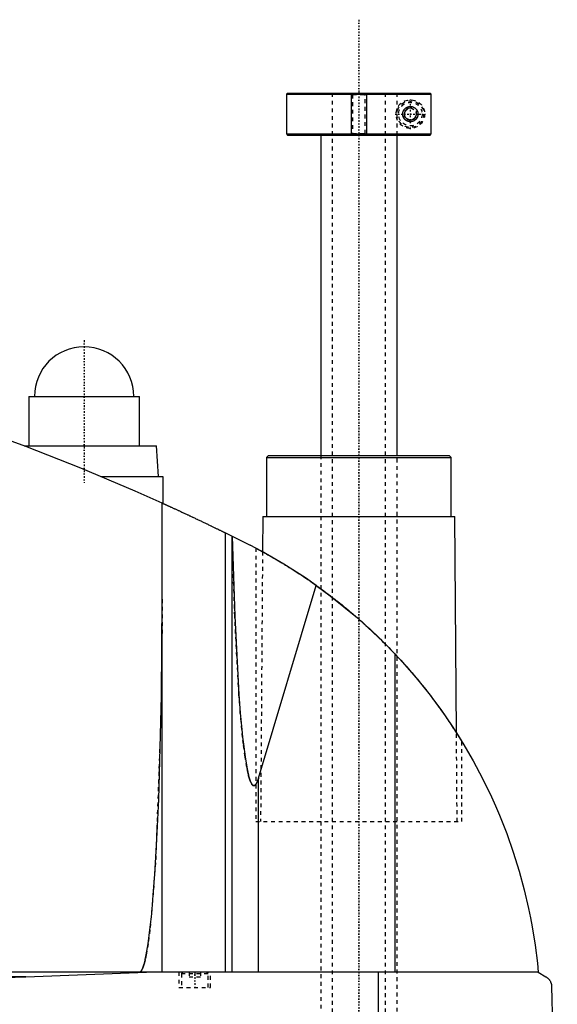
# Model space of a CAD drawing. Extents: x -168 to 502, y -97 to 327.
# Tile 6 of 6: x 361 to 502, y 69 to 327. Entities that reach past the tile are written whole.
import ezdxf

# ---------------------------------------------------------------- set-up
doc = ezdxf.new("R2010")
doc.units = 0
doc.linetypes.add('CENTER', pattern=[1.5, 0.45, -0.5, 0.05, -0.5])
doc.linetypes.add('DASHED', pattern=[2, 1, -1])
for name, color, linetype in [('AM_0', 7, 'CONTINUOUS'), ('AM_10', 7, 'CONTINUOUS'), ('AM_3', 7, 'DASHED'), ('AM_7', 7, 'CENTER')]:
    doc.layers.add(name, color=color, linetype=linetype)

msp = doc.modelspace()

# ---------------------------------------------------------------- linework, layer by layer
at = {"layer": 'AM_0', "color": 7, "linetype": 'CONTINUOUS'}
for p, q in [((431.3, 307.5), (431, 307.2)), ((431, 307.2), (431, 296.8)), ((431, 307.2), (468.99, 307.2)), ((431.3, 307.5), (468.68, 307.5)), ((468.99, 307.2), (468.68, 307.5)), ((468.99, 296.8), (468.99, 307.2)), ((431, 296.8), (431.3, 296.5)), ((431, 296.8), (468.99, 296.8)), ((431.3, 296.5), (468.68, 296.5)), ((440, 296.5), (440, 212.5)), ((460, 212.5), (460, 296.5)), ((468.68, 296.5), (468.99, 296.8)), ((363.5, 228), (363.5, 215)), ((363.5, 228), (392.5, 228)), ((392.5, 215), (392.5, 228)), ((362.27, 215), (397, 215)), ((397.5, 207), (397, 215)), ((426.32, 212.5), (425.82, 212)), ((425.82, 212), (425.82, 196.5)), ((425.82, 212), (474.18, 212)), ((426.32, 212.5), (473.68, 212.5)), ((474.18, 212), (473.68, 212.5)), ((474.18, 196.5), (474.18, 212)), ((382.43, 207), (398.65, 207)), ((398.65, 207), (398.65, 199.94)), ((398.5, 77.05), (398.5, 200.01)), ((424.82, 196.5), (424.76, 187.27)), ((424.82, 196.5), (475.18, 196.5)), ((475.58, 139.77), (475.18, 196.5)), ((415.04, 77.05), (415.04, 192.21)), ((415.04, 192.21), (421.5, 189)), ((416.82, 77.05), (416.82, 191.34)), ((423, 188.22), (424.76, 187.27)), ((423.7, 127.93), (438.83, 178.45)), ((459.54, 77.05), (459.54, 160.38)), ((475.58, 139.76), (477, 137.5)), ((423.7, 77.05), (423.7, 127.93)), ((497, 77.05), (105.5, 77.05)), ((362.76, 75.85), (152.3, 75.85)), ((362.76, 75.85), (394.4, 77.05)), ((455.15, 16.5), (455.15, 77.05)), ((497, 77.05), (499, 75.85)), ((500.5, 73.35), (502, 16.5))]:
    msp.add_line(p, q, dxfattribs=at)
for points in [[(461.5, 302, 0), (461.5, 302.01, 0), (461.5, 302.03, 0), (461.5, 302.06, 0), (461.5, 302.07, 0), (461.5, 302.08, 0), (461.5, 302.1, 0), (461.5, 302.13, 0), (461.51, 302.15, 0), (461.51, 302.17, 0), (461.51, 302.2, 0), (461.51, 302.21, 0), (461.51, 302.22, 0), (461.51, 302.24, 0), (461.52, 302.27, 0), (461.52, 302.29, 0), (461.52, 302.31, 0), (461.53, 302.34, 0), (461.53, 302.35, 0), (461.53, 302.36, 0), (461.54, 302.38, 0), (461.54, 302.41, 0), (461.54, 302.42, 0), (461.55, 302.43, 0), (461.55, 302.45, 0), (461.56, 302.47, 0), (461.56, 302.49, 0), (461.56, 302.5, 0), (461.57, 302.52, 0), (461.58, 302.54, 0), (461.58, 302.57, 0), (461.59, 302.59, 0), (461.6, 302.61, 0), (461.6, 302.62, 0), (461.6, 302.63, 0), (461.61, 302.65, 0), (461.62, 302.68, 0), (461.63, 302.7, 0), (461.63, 302.72, 0), (461.64, 302.74, 0), (461.65, 302.75, 0), (461.65, 302.76, 0), (461.66, 302.78, 0), (461.67, 302.81, 0), (461.68, 302.83, 0), (461.69, 302.85, 0), (461.7, 302.87, 0), (461.7, 302.88, 0), (461.71, 302.89, 0), (461.72, 302.91, 0), (461.73, 302.93, 0), (461.74, 302.95, 0), (461.75, 302.97, 0), (461.76, 302.99, 0), (461.77, 303, 0), (461.77, 303.01, 0), (461.78, 303.03, 0), (461.8, 303.05, 0), (461.81, 303.07, 0), (461.82, 303.08, 0), (461.83, 303.1, 0), (461.84, 303.11, 0), (461.84, 303.12, 0), (461.86, 303.14, 0), (461.87, 303.16, 0), (461.87, 303.17, 0), (461.91, 303.22, 0), (461.99, 303.31, 0), (462.07, 303.4, 0), (462.16, 303.49, 0), (462.25, 303.56, 0), (462.35, 303.63, 0), (462.39, 303.67, 0), (462.44, 303.7, 0), (462.54, 303.76, 0), (462.65, 303.81, 0), (462.7, 303.83, 0), (462.75, 303.85, 0), (462.85, 303.89, 0), (462.96, 303.93, 0), (463.01, 303.94, 0), (463.06, 303.95, 0), (463.17, 303.97, 0), (463.27, 303.99, 0), (463.37, 304, 0), (463.47, 304, 0), (463.57, 304, 0), (463.62, 304, 0), (463.67, 303.99, 0), (463.76, 303.98, 0), (463.86, 303.97, 0), (463.96, 303.95, 0), (464.06, 303.92, 0), (464.15, 303.89, 0), (464.2, 303.87, 0), (464.25, 303.85, 0), (464.34, 303.81, 0), (464.44, 303.77, 0), (464.52, 303.72, 0), (464.61, 303.66, 0), (464.7, 303.6, 0), (464.74, 303.57, 0), (464.78, 303.54, 0), (464.86, 303.47, 0), (464.93, 303.4, 0), (465, 303.32, 0), (465.07, 303.24, 0), (465.14, 303.15, 0), (465.17, 303.1, 0), (465.2, 303.05, 0), (465.26, 302.95, 0), (465.29, 302.88, 0), (465.3, 302.87, 0), (465.31, 302.85, 0), (465.32, 302.84, 0), (465.32, 302.83, 0), (465.33, 302.81, 0), (465.34, 302.79, 0), (465.35, 302.77, 0), (465.35, 302.75, 0), (465.36, 302.73, 0), (465.37, 302.72, 0), (465.37, 302.71, 0), (465.38, 302.69, 0), (465.38, 302.67, 0), (465.39, 302.65, 0), (465.4, 302.63, 0), (465.41, 302.61, 0), (465.41, 302.6, 0), (465.41, 302.59, 0), (465.42, 302.57, 0), (465.42, 302.55, 0), (465.43, 302.52, 0), (465.44, 302.5, 0), (465.44, 302.48, 0), (465.44, 302.47, 0), (465.45, 302.46, 0), (465.45, 302.44, 0), (465.46, 302.42, 0), (465.46, 302.41, 0), (465.46, 302.39, 0), (465.46, 302.37, 0), (465.47, 302.35, 0), (465.47, 302.34, 0), (465.47, 302.33, 0), (465.48, 302.31, 0), (465.48, 302.28, 0), (465.48, 302.26, 0), (465.49, 302.24, 0), (465.49, 302.22, 0), (465.49, 302.21, 0), (465.49, 302.19, 0), (465.49, 302.17, 0), (465.49, 302.15, 0), (465.5, 302.13, 0), (465.5, 302.1, 0), (465.5, 302.08, 0), (465.5, 302.07, 0), (465.5, 302.06, 0), (465.5, 302.03, 0), (465.5, 302.01, 0), (465.5, 302, 0), (465.5, 301.99, 0), (465.5, 301.97, 0), (465.5, 301.94, 0), (465.5, 301.93, 0), (465.5, 301.92, 0), (465.5, 301.9, 0), (465.5, 301.87, 0), (465.49, 301.85, 0), (465.49, 301.83, 0), (465.49, 301.81, 0), (465.49, 301.79, 0), (465.49, 301.78, 0), (465.49, 301.76, 0), (465.48, 301.74, 0), (465.48, 301.72, 0), (465.48, 301.69, 0), (465.47, 301.67, 0), (465.47, 301.66, 0), (465.47, 301.65, 0), (465.46, 301.63, 0), (465.46, 301.61, 0), (465.46, 301.59, 0), (465.46, 301.58, 0), (465.45, 301.56, 0), (465.45, 301.54, 0), (465.44, 301.53, 0), (465.44, 301.52, 0), (465.44, 301.5, 0), (465.43, 301.48, 0), (465.42, 301.45, 0), (465.42, 301.43, 0), (465.41, 301.41, 0), (465.41, 301.4, 0), (465.41, 301.39, 0), (465.4, 301.37, 0), (465.39, 301.35, 0), (465.38, 301.33, 0), (465.38, 301.31, 0), (465.37, 301.29, 0), (465.37, 301.28, 0), (465.36, 301.27, 0), (465.35, 301.25, 0), (465.35, 301.23, 0), (465.34, 301.21, 0), (465.33, 301.19, 0), (465.32, 301.17, 0), (465.32, 301.16, 0), (465.31, 301.15, 0), (465.3, 301.13, 0), (465.29, 301.12, 0), (465.26, 301.05, 0), (465.2, 300.95, 0), (465.17, 300.9, 0), (465.14, 300.85, 0), (465.07, 300.76, 0), (465, 300.68, 0), (464.93, 300.6, 0), (464.86, 300.53, 0), (464.78, 300.46, 0), (464.74, 300.43, 0), (464.7, 300.4, 0), (464.61, 300.34, 0), (464.52, 300.28, 0), (464.44, 300.23, 0), (464.34, 300.19, 0), (464.25, 300.15, 0), (464.2, 300.13, 0), (464.15, 300.11, 0), (464.06, 300.08, 0), (463.96, 300.05, 0), (463.86, 300.03, 0), (463.76, 300.02, 0), (463.67, 300.01, 0), (463.62, 300, 0), (463.57, 300, 0), (463.47, 300, 0), (463.37, 300, 0), (463.27, 300.01, 0), (463.17, 300.03, 0), (463.06, 300.05, 0), (463.01, 300.06, 0), (462.96, 300.07, 0), (462.85, 300.11, 0), (462.75, 300.15, 0), (462.7, 300.17, 0), (462.65, 300.19, 0), (462.54, 300.24, 0), (462.44, 300.3, 0), (462.39, 300.33, 0), (462.35, 300.37, 0), (462.25, 300.44, 0), (462.16, 300.51, 0), (462.07, 300.6, 0), (461.99, 300.69, 0), (461.91, 300.78, 0), (461.87, 300.83, 0), (461.87, 300.84, 0), (461.86, 300.86, 0), (461.84, 300.88, 0), (461.84, 300.89, 0), (461.83, 300.9, 0), (461.82, 300.92, 0), (461.81, 300.93, 0), (461.8, 300.95, 0), (461.78, 300.97, 0), (461.77, 300.99, 0), (461.77, 301, 0), (461.76, 301.01, 0), (461.75, 301.03, 0), (461.74, 301.05, 0), (461.73, 301.07, 0), (461.72, 301.09, 0), (461.71, 301.11, 0), (461.7, 301.12, 0), (461.7, 301.13, 0), (461.69, 301.15, 0), (461.68, 301.17, 0), (461.67, 301.19, 0), (461.66, 301.22, 0), (461.65, 301.24, 0), (461.65, 301.25, 0), (461.64, 301.26, 0), (461.63, 301.28, 0), (461.63, 301.3, 0), (461.62, 301.32, 0), (461.61, 301.35, 0), (461.6, 301.37, 0), (461.6, 301.38, 0), (461.6, 301.39, 0), (461.59, 301.41, 0), (461.58, 301.43, 0), (461.58, 301.46, 0), (461.57, 301.48, 0), (461.56, 301.5, 0), (461.56, 301.51, 0), (461.56, 301.53, 0), (461.55, 301.55, 0), (461.55, 301.57, 0), (461.54, 301.58, 0), (461.54, 301.59, 0), (461.54, 301.62, 0), (461.53, 301.64, 0), (461.53, 301.65, 0), (461.53, 301.66, 0), (461.52, 301.69, 0), (461.52, 301.71, 0), (461.52, 301.73, 0), (461.51, 301.76, 0), (461.51, 301.78, 0), (461.51, 301.79, 0), (461.51, 301.8, 0), (461.51, 301.83, 0), (461.51, 301.85, 0), (461.5, 301.87, 0), (461.5, 301.9, 0), (461.5, 301.92, 0), (461.5, 301.93, 0), (461.5, 301.94, 0), (461.5, 301.97, 0), (461.5, 301.99, 0), (461.5, 302, 0)], [(398.5, 200.01, 0), (391.43, 203.15, 0), (377.17, 209.17, 0), (362.76, 214.82, 0), (355.5, 217.5, 0)], [(398.5, 200.01, 0), (398.5, 200.01, 0), (398.51, 200, 0), (398.52, 200, 0), (398.53, 199.99, 0), (398.54, 199.99, 0), (398.56, 199.98, 0), (398.59, 199.96, 0), (398.63, 199.95, 0), (398.67, 199.93, 0), (398.73, 199.9, 0), (398.75, 199.89, 0), (398.78, 199.88, 0), (398.85, 199.85, 0), (398.91, 199.82, 0), (398.99, 199.78, 0), (399.07, 199.75, 0), (399.16, 199.71, 0), (399.21, 199.69, 0), (399.25, 199.66, 0), (399.35, 199.62, 0), (399.46, 199.57, 0), (399.51, 199.55, 0), (399.57, 199.52, 0), (399.68, 199.47, 0), (399.8, 199.42, 0), (399.86, 199.39, 0), (399.93, 199.36, 0), (400.05, 199.3, 0), (400.19, 199.24, 0), (400.32, 199.18, 0), (400.46, 199.11, 0), (400.6, 199.05, 0), (400.68, 199.02, 0), (400.75, 198.98, 0), (400.9, 198.91, 0), (401.05, 198.84, 0), (401.21, 198.77, 0), (401.37, 198.7, 0), (401.53, 198.62, 0), (401.62, 198.59, 0), (401.7, 198.55, 0), (401.87, 198.47, 0), (402.05, 198.39, 0), (402.23, 198.3, 0), (402.41, 198.22, 0), (402.6, 198.13, 0), (402.7, 198.09, 0), (402.79, 198.04, 0), (402.98, 197.95, 0), (403.18, 197.86, 0), (403.38, 197.77, 0), (403.58, 197.68, 0), (403.78, 197.58, 0), (403.88, 197.54, 0), (403.99, 197.49, 0), (404.19, 197.39, 0), (404.4, 197.3, 0), (404.61, 197.2, 0), (404.82, 197.1, 0), (405.03, 197, 0), (405.13, 196.96, 0), (405.24, 196.91, 0), (405.45, 196.81, 0), (405.66, 196.71, 0), (405.76, 196.66, 0), (405.87, 196.61, 0), (406.08, 196.51, 0), (406.29, 196.41, 0), (406.39, 196.36, 0), (406.5, 196.32, 0), (406.7, 196.22, 0), (406.91, 196.12, 0), (407.11, 196.03, 0), (407.32, 195.93, 0), (407.52, 195.83, 0), (407.63, 195.78, 0), (407.73, 195.73, 0), (407.94, 195.63, 0), (408.15, 195.54, 0), (408.36, 195.44, 0), (408.57, 195.34, 0), (408.78, 195.24, 0), (408.88, 195.19, 0), (408.99, 195.14, 0), (409.2, 195.04, 0), (409.41, 194.94, 0), (409.61, 194.84, 0), (409.82, 194.74, 0), (410.02, 194.64, 0), (410.13, 194.59, 0), (410.23, 194.54, 0), (410.43, 194.45, 0), (410.63, 194.35, 0), (410.83, 194.26, 0), (411.02, 194.16, 0), (411.21, 194.07, 0), (411.31, 194.03, 0), (411.4, 193.98, 0), (411.59, 193.89, 0), (411.77, 193.8, 0), (411.95, 193.72, 0), (412.13, 193.63, 0), (412.3, 193.55, 0), (412.38, 193.51, 0), (412.47, 193.47, 0), (412.63, 193.39, 0), (412.79, 193.31, 0), (412.87, 193.27, 0), (412.95, 193.23, 0), (413.1, 193.16, 0), (413.24, 193.09, 0), (413.32, 193.05, 0), (413.39, 193.02, 0), (413.53, 192.95, 0), (413.67, 192.88, 0), (413.81, 192.82, 0), (413.94, 192.75, 0), (414.07, 192.69, 0), (414.13, 192.66, 0), (414.19, 192.63, 0), (414.31, 192.57, 0), (414.42, 192.51, 0), (414.53, 192.46, 0), (414.64, 192.41, 0), (414.74, 192.36, 0), (414.79, 192.34, 0), (414.83, 192.32, 0), (414.92, 192.27, 0), (415, 192.23, 0), (415.04, 192.21, 0)], [(416.84, 191.33, 0), (417.47, 170.39, 0), (418.57, 149.87, 0), (418.94, 145, 0), (419.34, 140.63, 0), (419.54, 138.64, 0), (419.75, 136.79, 0), (420.19, 133.5, 0), (420.63, 130.78, 0), (420.9, 129.47, 0), (420.98, 129.13, 0), (421.06, 128.81, 0), (421.09, 128.65, 0), (421.13, 128.5, 0), (421.21, 128.22, 0), (421.29, 127.95, 0), (421.37, 127.69, 0), (421.45, 127.46, 0), (421.52, 127.24, 0), (421.56, 127.13, 0), (421.6, 127.03, 0), (421.68, 126.85, 0), (421.76, 126.68, 0), (421.84, 126.53, 0), (421.92, 126.39, 0), (421.97, 126.32, 0), (421.98, 126.3, 0), (421.99, 126.29, 0), (422, 126.28, 0), (422.01, 126.27, 0), (422.02, 126.25, 0), (422.03, 126.23, 0), (422.04, 126.22, 0), (422.05, 126.22, 0), (422.06, 126.2, 0), (422.07, 126.18, 0), (422.08, 126.18, 0), (422.09, 126.17, 0), (422.1, 126.15, 0), (422.11, 126.14, 0), (422.13, 126.13, 0), (422.14, 126.11, 0), (422.15, 126.1, 0), (422.16, 126.09, 0), (422.16, 126.09, 0), (422.18, 126.08, 0), (422.19, 126.06, 0), (422.2, 126.05, 0), (422.22, 126.04, 0), (422.23, 126.03, 0), (422.24, 126.03, 0), (422.24, 126.02, 0), (422.26, 126.01, 0), (422.27, 126.01, 0), (422.28, 126, 0), (422.28, 126, 0), (422.3, 125.99, 0), (422.31, 125.98, 0), (422.32, 125.98, 0), (422.32, 125.98, 0), (422.34, 125.97, 0), (422.35, 125.97, 0), (422.36, 125.96, 0), (422.38, 125.96, 0), (422.39, 125.95, 0), (422.4, 125.95, 0), (422.4, 125.95, 0), (422.42, 125.94, 0), (422.43, 125.94, 0), (422.44, 125.94, 0), (422.46, 125.94, 0), (422.47, 125.94, 0), (422.48, 125.94, 0), (422.48, 125.94, 0), (422.5, 125.94, 0), (422.51, 125.94, 0), (422.52, 125.94, 0), (422.52, 125.94, 0), (422.54, 125.94, 0), (422.55, 125.94, 0), (422.56, 125.94, 0), (422.56, 125.94, 0), (422.58, 125.94, 0), (422.59, 125.95, 0), (422.6, 125.95, 0), (422.62, 125.95, 0), (422.63, 125.96, 0), (422.64, 125.96, 0), (422.64, 125.96, 0), (422.66, 125.97, 0), (422.67, 125.97, 0), (422.68, 125.98, 0), (422.7, 125.99, 0), (422.71, 125.99, 0), (422.72, 126, 0), (422.72, 126, 0), (422.74, 126.01, 0), (422.75, 126.02, 0), (422.76, 126.03, 0), (422.78, 126.04, 0), (422.79, 126.05, 0), (422.8, 126.05, 0), (422.8, 126.06, 0), (422.82, 126.07, 0), (422.83, 126.08, 0), (422.84, 126.09, 0), (422.86, 126.11, 0), (422.87, 126.12, 0), (422.88, 126.13, 0), (422.88, 126.13, 0), (422.9, 126.15, 0), (422.91, 126.16, 0), (422.92, 126.18, 0), (422.94, 126.19, 0), (422.95, 126.21, 0), (422.96, 126.22, 0), (422.96, 126.22, 0), (422.97, 126.24, 0), (422.99, 126.26, 0), (422.99, 126.27, 0), (423, 126.28, 0), (423.01, 126.3, 0), (423.03, 126.31, 0), (423.03, 126.32, 0), (423.04, 126.33, 0), (423.05, 126.35, 0), (423.07, 126.37, 0), (423.11, 126.45, 0), (423.19, 126.59, 0), (423.27, 126.75, 0), (423.35, 126.92, 0), (423.43, 127.12, 0), (423.47, 127.22, 0), (423.51, 127.33, 0), (423.59, 127.55, 0), (423.67, 127.8, 0), (423.7, 127.93, 0)], [(438.83, 178.45, 0), (436.05, 180.38, 0), (430.36, 184.04, 0), (424.49, 187.42, 0), (421.5, 189, 0)], [(438.83, 178.45, 0), (442.52, 175.73, 0), (449.63, 169.92, 0), (456.34, 163.67, 0), (459.54, 160.38, 0)], [(392.5, 77.05, 0), (392.51, 77.05, 0), (392.52, 77.05, 0), (392.54, 77.05, 0), (392.54, 77.05, 0), (392.55, 77.05, 0), (392.57, 77.06, 0), (392.58, 77.06, 0), (392.59, 77.06, 0), (392.61, 77.07, 0), (392.62, 77.07, 0), (392.63, 77.07, 0), (392.64, 77.08, 0), (392.65, 77.08, 0), (392.67, 77.09, 0), (392.68, 77.09, 0), (392.7, 77.1, 0), (392.71, 77.11, 0), (392.72, 77.11, 0), (392.73, 77.12, 0), (392.74, 77.13, 0), (392.75, 77.14, 0), (392.76, 77.14, 0), (392.77, 77.15, 0), (392.78, 77.16, 0), (392.8, 77.17, 0), (392.81, 77.18, 0), (392.81, 77.18, 0), (392.83, 77.2, 0), (392.84, 77.21, 0), (392.86, 77.22, 0), (392.87, 77.24, 0), (392.89, 77.25, 0), (392.89, 77.26, 0), (392.9, 77.27, 0), (392.91, 77.28, 0), (392.93, 77.3, 0), (392.94, 77.32, 0), (392.96, 77.33, 0), (392.97, 77.35, 0), (392.98, 77.36, 0), (392.99, 77.37, 0), (393, 77.39, 0), (393.02, 77.41, 0), (393.03, 77.43, 0), (393.04, 77.45, 0), (393.06, 77.48, 0), (393.07, 77.49, 0), (393.07, 77.5, 0), (393.09, 77.52, 0), (393.1, 77.54, 0), (393.15, 77.63, 0), (393.24, 77.8, 0), (393.28, 77.89, 0), (393.33, 77.98, 0), (393.41, 78.19, 0), (393.5, 78.41, 0), (393.58, 78.66, 0), (393.67, 78.93, 0), (393.76, 79.22, 0), (393.8, 79.37, 0), (393.84, 79.52, 0), (393.93, 79.85, 0), (394.01, 80.2, 0), (394.05, 80.38, 0), (394.3, 81.58, 0), (394.8, 84.49, 0), (395.27, 88.1, 0), (395.72, 92.36, 0), (396.15, 97.25, 0), (396.55, 102.74, 0), (396.74, 105.69, 0), (396.92, 108.77, 0), (397.26, 115.3, 0), (397.56, 122.29, 0), (398.3, 149.52, 0), (398.5, 174.82, 0)], [(459.54, 160.38, 0), (461.41, 158.34, 0), (464.99, 154.24, 0), (468.3, 150.11, 0), (469.89, 148.01, 0), (471.45, 145.88, 0), (474.44, 141.53, 0), (477.27, 137.05, 0), (479.93, 132.47, 0), (482.42, 127.8, 0), (484.72, 123.04, 0), (485.8, 120.64, 0), (486.83, 118.23, 0), (488.74, 113.37, 0), (490.47, 108.47, 0), (491.99, 103.56, 0), (493.33, 98.65, 0), (494.47, 93.75, 0), (494.97, 91.32, 0), (495.42, 88.89, 0), (496.18, 84.09, 0), (496.77, 79.37, 0), (497, 77.05, 0)], [(357.28, 75.66, 0), (362.76, 75.85, 0)], [(499, 75.85, 0), (499.06, 75.82, 0), (499.17, 75.75, 0), (499.27, 75.67, 0), (499.33, 75.63, 0), (499.38, 75.59, 0), (499.48, 75.51, 0), (499.58, 75.41, 0), (499.67, 75.32, 0), (499.77, 75.22, 0), (499.86, 75.11, 0), (499.9, 75.06, 0), (499.94, 75, 0), (500.02, 74.88, 0), (500.1, 74.75, 0), (500.18, 74.59, 0), (500.26, 74.43, 0), (500.3, 74.32, 0), (500.32, 74.29, 0), (500.33, 74.26, 0), (500.33, 74.24, 0), (500.34, 74.22, 0), (500.35, 74.19, 0), (500.36, 74.16, 0), (500.37, 74.14, 0), (500.37, 74.12, 0), (500.38, 74.09, 0), (500.39, 74.05, 0), (500.4, 74.04, 0), (500.4, 74.02, 0), (500.41, 73.98, 0), (500.42, 73.94, 0), (500.43, 73.9, 0), (500.44, 73.86, 0), (500.45, 73.82, 0), (500.45, 73.8, 0), (500.46, 73.78, 0), (500.46, 73.73, 0), (500.47, 73.68, 0), (500.48, 73.63, 0), (500.48, 73.58, 0), (500.49, 73.53, 0), (500.49, 73.51, 0), (500.49, 73.48, 0), (500.5, 73.43, 0), (500.5, 73.4, 0), (500.5, 73.39, 0), (500.5, 73.38, 0), (500.5, 73.38, 0), (500.5, 73.37, 0), (500.5, 73.36, 0), (500.5, 73.35, 0), (500.5, 73.35, 0)]]:
    msp.add_polyline3d(points, dxfattribs=at)
msp.add_arc((378, 228), 13, 0, 180, dxfattribs=at)
at = {"layer": 'AM_10', "color": 7, "linetype": 'CONTINUOUS'}
for p, q in [((448, 307.5), (448, 296.5)), ((452, 307.5), (452, 296.5))]:
    msp.add_line(p, q, dxfattribs=at)
msp.add_arc((463.5, 302), 1.57, 75, 15, dxfattribs=at)
at = {"layer": 'AM_3', "color": 6, "linetype": 'DASHED'}
for p, q in [((443, 307.5), (443, -77.5)), ((448, 307.5), (448.38, 307.12)), ((451.62, 307.12), (452, 307.5)), ((457, -77.5), (457, 307.5)), ((459.97, 307.5), (459.97, 296.5)), ((460, 296.5), (460, 307.5)), ((448.38, 307.12), (448.38, 296.88)), ((448.38, 307.12), (451.62, 307.12)), ((451.62, 296.88), (451.62, 307.12)), ((462, 302.87), (463.5, 303.73)), ((462, 301.13), (462, 302.87)), ((463.5, 303.73), (465, 302.87)), ((465, 302.87), (465, 301.13)), ((463.5, 300.27), (462, 301.13)), ((465, 301.13), (463.5, 300.27)), ((448.38, 296.88), (448, 296.5)), ((448.38, 296.88), (451.62, 296.88)), ((452, 296.5), (451.62, 296.88)), ((440, 212.5), (440, -25.3)), ((460, -25.3), (460, 212.5)), ((423, 188.22), (423, 116.5)), ((424.76, 187.27), (424.25, 116.5)), ((475.75, 116.5), (475.58, 139.77)), ((477, 116.5), (477, 137.5)), ((423, 116.5), (477, 116.5)), ((402.85, 77.05), (402.85, 73.05)), ((403.9, 77.05), (403.5, 76.65)), ((403.5, 76.65), (403.5, 73.05)), ((403.5, 76.65), (410.5, 76.65)), ((405.5, 77.05), (405.5, 75.8)), ((405.5, 75.8), (408.5, 75.8)), ((407, 77.05), (407, 75.8)), ((408.5, 77.05), (408.5, 75.8)), ((410.5, 76.65), (410.1, 77.05)), ((410.5, 73.05), (410.5, 76.65)), ((411.15, 73.05), (411.15, 77.05)), ((402.85, 73.05), (411.15, 73.05))]:
    msp.add_line(p, q, dxfattribs=at)
for points in [[(423.7, 127.93, 0), (423.67, 127.8, 0), (423.59, 127.55, 0), (423.51, 127.33, 0), (423.47, 127.22, 0), (423.43, 127.12, 0), (423.35, 126.92, 0), (423.27, 126.75, 0), (423.19, 126.59, 0), (423.11, 126.45, 0), (423.03, 126.32, 0), (422.99, 126.27, 0), (422.99, 126.26, 0), (422.97, 126.24, 0), (422.96, 126.22, 0), (422.96, 126.22, 0), (422.95, 126.21, 0), (422.94, 126.19, 0), (422.92, 126.18, 0), (422.91, 126.16, 0), (422.9, 126.15, 0), (422.88, 126.13, 0), (422.88, 126.13, 0), (422.87, 126.12, 0), (422.86, 126.11, 0), (422.84, 126.09, 0), (422.83, 126.08, 0), (422.82, 126.07, 0), (422.8, 126.06, 0), (422.8, 126.05, 0), (422.79, 126.05, 0), (422.78, 126.04, 0), (422.76, 126.03, 0), (422.75, 126.02, 0), (422.74, 126.01, 0), (422.72, 126, 0), (422.72, 126, 0), (422.71, 125.99, 0), (422.7, 125.99, 0), (422.68, 125.98, 0), (422.67, 125.97, 0), (422.66, 125.97, 0), (422.64, 125.96, 0), (422.64, 125.96, 0), (422.63, 125.96, 0), (422.62, 125.95, 0), (422.6, 125.95, 0), (422.59, 125.95, 0), (422.58, 125.94, 0), (422.56, 125.94, 0), (422.56, 125.94, 0), (422.55, 125.94, 0), (422.54, 125.94, 0), (422.52, 125.94, 0), (422.52, 125.94, 0), (422.51, 125.94, 0), (422.5, 125.94, 0), (422.48, 125.94, 0), (422.48, 125.94, 0), (422.47, 125.94, 0), (422.46, 125.94, 0), (422.44, 125.94, 0), (422.43, 125.94, 0), (422.42, 125.94, 0), (422.4, 125.95, 0), (422.4, 125.95, 0), (422.39, 125.95, 0), (422.38, 125.96, 0), (422.36, 125.96, 0), (422.35, 125.97, 0), (422.34, 125.97, 0), (422.32, 125.98, 0), (422.32, 125.98, 0), (422.31, 125.98, 0), (422.3, 125.99, 0), (422.28, 126, 0), (422.28, 126, 0), (422.27, 126.01, 0), (422.26, 126.01, 0), (422.24, 126.02, 0), (422.24, 126.03, 0), (422.23, 126.03, 0), (422.22, 126.04, 0), (422.2, 126.05, 0), (422.19, 126.06, 0), (422.18, 126.08, 0), (422.16, 126.09, 0), (422.16, 126.09, 0), (422.15, 126.1, 0), (422.14, 126.11, 0), (422.13, 126.13, 0), (422.11, 126.14, 0), (422.1, 126.15, 0), (422.09, 126.17, 0), (422.08, 126.18, 0), (422.07, 126.18, 0), (422.06, 126.2, 0), (422.05, 126.22, 0), (422.04, 126.22, 0), (422.03, 126.23, 0), (422.02, 126.25, 0), (422.01, 126.27, 0), (422, 126.28, 0), (421.99, 126.29, 0), (421.98, 126.3, 0), (421.97, 126.32, 0), (421.92, 126.39, 0), (421.84, 126.53, 0), (421.76, 126.68, 0), (421.68, 126.85, 0), (421.6, 127.03, 0), (421.56, 127.13, 0), (421.52, 127.24, 0), (421.45, 127.46, 0), (421.37, 127.69, 0), (421.29, 127.95, 0), (421.21, 128.22, 0), (421.13, 128.5, 0), (421.09, 128.65, 0), (421.06, 128.81, 0), (420.98, 129.13, 0), (420.9, 129.47, 0), (420.63, 130.78, 0), (420.19, 133.5, 0), (419.75, 136.79, 0), (419.54, 138.64, 0), (419.34, 140.63, 0), (418.94, 145, 0), (418.57, 149.87, 0), (417.47, 170.39, 0), (416.84, 191.33, 0)], [(424.76, 187.27, 0), (424.9, 187.2, 0), (425.19, 187.04, 0), (425.49, 186.87, 0), (425.65, 186.78, 0), (425.82, 186.69, 0), (426.16, 186.49, 0), (426.52, 186.29, 0), (426.9, 186.08, 0), (427.28, 185.86, 0), (427.69, 185.62, 0), (427.89, 185.51, 0), (428.1, 185.38, 0), (428.53, 185.13, 0), (428.97, 184.88, 0), (429.41, 184.61, 0), (429.86, 184.34, 0), (430.32, 184.06, 0), (430.56, 183.92, 0), (430.79, 183.77, 0), (431.28, 183.48, 0), (431.77, 183.17, 0), (432.02, 183.01, 0), (432.27, 182.85, 0), (432.79, 182.53, 0), (433.31, 182.19, 0), (433.58, 182.02, 0), (433.85, 181.84, 0), (434.39, 181.49, 0), (434.95, 181.12, 0), (435.51, 180.75, 0), (436.07, 180.37, 0), (436.65, 179.98, 0), (436.94, 179.78, 0), (437.23, 179.58, 0), (437.81, 179.17, 0), (438.4, 178.76, 0), (438.99, 178.34, 0), (439.59, 177.91, 0), (440.19, 177.47, 0), (440.49, 177.25, 0), (440.79, 177.03, 0), (441.39, 176.58, 0), (442, 176.13, 0), (442.6, 175.67, 0), (443.2, 175.21, 0), (443.8, 174.74, 0), (444.1, 174.5, 0), (444.4, 174.27, 0), (445, 173.79, 0), (445.6, 173.31, 0), (446.19, 172.83, 0), (446.78, 172.35, 0), (447.36, 171.86, 0), (447.65, 171.62, 0), (447.94, 171.38, 0), (448.51, 170.89, 0), (449.08, 170.4, 0), (449.64, 169.92, 0), (450.19, 169.43, 0), (450.74, 168.94, 0), (451.02, 168.7, 0), (451.29, 168.45, 0), (451.84, 167.95, 0), (452.4, 167.44, 0), (452.67, 167.19, 0), (452.95, 166.93, 0), (453.5, 166.42, 0), (454.05, 165.89, 0), (454.33, 165.63, 0), (454.6, 165.37, 0), (455.15, 164.84, 0), (455.69, 164.31, 0), (456.24, 163.77, 0), (456.78, 163.23, 0), (457.32, 162.69, 0), (457.58, 162.41, 0), (457.85, 162.14, 0), (458.38, 161.59, 0), (458.91, 161.04, 0), (459.44, 160.49, 0), (459.96, 159.93, 0), (460.47, 159.38, 0), (460.73, 159.1, 0), (460.98, 158.82, 0), (461.49, 158.26, 0), (461.99, 157.71, 0), (462.48, 157.15, 0), (462.97, 156.59, 0), (463.45, 156.04, 0), (463.69, 155.76, 0), (463.93, 155.48, 0), (464.4, 154.93, 0), (464.87, 154.38, 0), (465.33, 153.83, 0), (465.78, 153.28, 0), (466.22, 152.73, 0), (466.44, 152.46, 0), (466.66, 152.19, 0), (467.09, 151.65, 0), (467.51, 151.12, 0), (467.93, 150.59, 0), (468.34, 150.07, 0), (468.74, 149.55, 0), (468.93, 149.29, 0), (469.13, 149.03, 0), (469.51, 148.52, 0), (469.89, 148.02, 0), (470.07, 147.77, 0), (470.26, 147.52, 0), (470.61, 147.04, 0), (470.97, 146.55, 0), (471.14, 146.31, 0), (471.32, 146.06, 0), (471.67, 145.58, 0), (472.01, 145.09, 0), (472.35, 144.61, 0), (472.68, 144.14, 0), (473, 143.67, 0), (473.16, 143.44, 0), (473.32, 143.21, 0), (473.62, 142.75, 0), (473.92, 142.31, 0), (474.21, 141.88, 0), (474.49, 141.46, 0), (474.75, 141.05, 0), (474.88, 140.86, 0), (475, 140.66, 0), (475.25, 140.29, 0), (475.47, 139.94, 0), (475.58, 139.76, 0)], [(398.5, 174.82, 0), (398.3, 149.52, 0), (396.74, 105.69, 0), (395.27, 88.1, 0), (394.8, 84.49, 0), (394.3, 81.58, 0), (394.05, 80.38, 0), (394.01, 80.2, 0), (393.93, 79.85, 0), (393.84, 79.52, 0), (393.8, 79.37, 0), (393.76, 79.22, 0), (393.67, 78.93, 0), (393.58, 78.66, 0), (393.5, 78.41, 0), (393.41, 78.19, 0), (393.33, 77.98, 0), (393.28, 77.89, 0), (393.24, 77.8, 0), (393.15, 77.63, 0), (393.07, 77.49, 0), (393.02, 77.41, 0), (393, 77.39, 0), (392.99, 77.37, 0), (392.98, 77.36, 0), (392.97, 77.35, 0), (392.96, 77.33, 0), (392.94, 77.32, 0), (392.93, 77.3, 0), (392.91, 77.28, 0), (392.9, 77.27, 0), (392.89, 77.26, 0), (392.89, 77.25, 0), (392.87, 77.24, 0), (392.86, 77.22, 0), (392.84, 77.21, 0), (392.83, 77.2, 0), (392.81, 77.18, 0), (392.81, 77.18, 0), (392.8, 77.17, 0), (392.78, 77.16, 0), (392.77, 77.15, 0), (392.76, 77.14, 0), (392.75, 77.14, 0), (392.74, 77.13, 0), (392.73, 77.12, 0), (392.72, 77.11, 0), (392.71, 77.11, 0), (392.7, 77.1, 0), (392.68, 77.09, 0), (392.67, 77.09, 0), (392.65, 77.08, 0), (392.64, 77.08, 0), (392.63, 77.07, 0), (392.62, 77.07, 0), (392.61, 77.07, 0), (392.59, 77.06, 0), (392.58, 77.06, 0), (392.57, 77.06, 0), (392.55, 77.05, 0), (392.54, 77.05, 0), (392.54, 77.05, 0), (392.52, 77.05, 0), (392.51, 77.05, 0), (392.5, 77.05, 0)]]:
    msp.add_polyline3d(points, dxfattribs=at)
for radius in [3.75, 3.5, 3.1, 2]:
    msp.add_circle((463.5, 302), radius, dxfattribs=at)
at = {"layer": 'AM_7', "color": 4, "linetype": 'CENTER'}
for p, q in [((450, 326.75), (450, -96.75)), ((463.5, 298.06), (463.5, 305.94)), ((459.56, 302), (467.44, 302)), ((378, 242.7), (378, 205.3)), ((364.35, 228), (391.65, 228)), ((450, 224.39), (450, -37.19)), ((407, 77.25), (407, 72.85))]:
    msp.add_line(p, q, dxfattribs=at)

doc.saveas('drawing.dxf')
